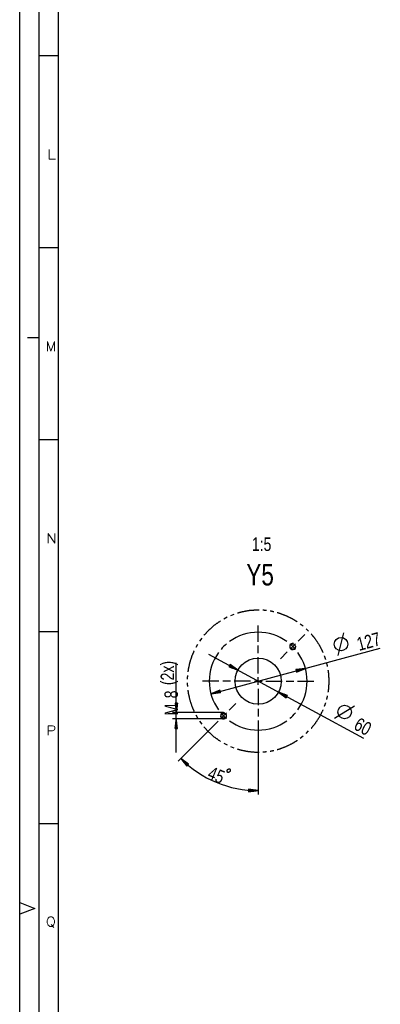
# Model space of a CAD drawing. Header units: millimetres. Extents: x -6 to 1189, y -6 to 841.
# Tile 2 of 38: x 0 to 94, y 124 to 380. Entities that reach past the tile are written whole.
import ezdxf

# ---------------------------------------------------------------- set-up
doc = ezdxf.new("R2010")
doc.units = ezdxf.units.MM
doc.layers.add('201', color=7, linetype='Continuous')
doc.styles.add('SEACAD_Arial', font='arial.ttf', dxfattribs={"width": 0.664})
doc.styles.add('SEACAD_simplex_shx', font='simplex.shx', dxfattribs={"width": 1.025})

msp = doc.modelspace()

# ---------------------------------------------------------------- linework, layer by layer
at = {"layer": '201', "color": 7, "linetype": 'Continuous'}
for p, q in [((0, 0), (0, 841)), ((5, 836), (5, 5)), ((10, 831), (10, 10)), ((10, 370.5), (5, 370.5)), ((10, 320.5), (5, 320.5)), ((5, 297), (2, 297)), ((10, 270.5), (5, 270.5)), ((54.03, 224.28), (53.19, 223.82)), ((55.79, 225.03), (54.91, 224.66)), ((10, 220.5), (5, 220.5)), ((62.14, 217.91), (62.14, 222.16)), ((73.87, 221.93), (73.12, 222.53)), ((75.29, 220.64), (74.6, 221.31)), ((47.43, 218.83), (46.86, 218.06)), ((72.56, 218.08), (74.32, 219.84)), ((82.95, 214.33), (84.44, 220.21)), ((46.35, 217.24), (45.86, 216.42)), ((49.86, 204.34), (93.96, 216.27)), ((62.14, 214.91), (62.14, 216.91)), ((70.43, 215.96), (71.85, 217.37)), ((49.18, 214.7), (89.56, 192.77)), ((62.14, 209.66), (62.14, 213.91)), ((69.73, 215.25), (67.96, 213.48)), ((40.81, 189.11), (40.81, 212.42)), ((54.83, 212.01), (54.52, 211.43)), ((54.52, 211.43), (56.87, 210.53)), ((54.53, 211.45), (54.69, 211.36)), ((54.53, 211.45), (54.69, 211.36)), ((54.55, 211.5), (55.05, 211.22)), ((54.58, 211.54), (55.42, 211.08)), ((54.6, 211.59), (55.78, 210.94)), ((54.62, 211.63), (56.14, 210.81)), ((54.65, 211.67), (56.51, 210.67)), ((54.7, 211.76), (56.55, 210.76)), ((54.72, 211.81), (56.24, 210.98)), ((54.75, 211.85), (55.92, 211.21)), ((54.77, 211.9), (55.61, 211.44)), ((54.79, 211.94), (55.3, 211.67)), ((54.82, 211.99), (54.98, 211.9)), ((54.82, 211.99), (54.98, 211.9)), ((56.87, 210.53), (54.83, 212.01)), ((74.43, 210.98), (71.93, 210.65)), ((71.93, 210.65), (72.1, 210.01)), ((71.94, 210.63), (72.11, 210.67)), ((71.94, 210.63), (72.11, 210.67)), ((71.95, 210.58), (72.5, 210.73)), ((71.96, 210.53), (72.89, 210.78)), ((71.98, 210.48), (73.27, 210.83)), ((71.99, 210.43), (73.66, 210.88)), ((72, 210.38), (74.04, 210.93)), ((72.02, 210.33), (74.43, 210.98)), ((72.02, 210.33), (74.43, 210.98)), ((72.03, 210.28), (74.07, 210.84)), ((72.04, 210.23), (73.71, 210.69)), ((72.06, 210.19), (73.35, 210.54)), ((72.07, 210.14), (72.99, 210.39)), ((72.08, 210.09), (72.63, 210.24)), ((72.1, 210.01), (74.43, 210.98)), ((51.89, 207.66), (47.65, 207.66)), ((54.89, 207.66), (52.89, 207.66)), ((60.14, 207.66), (55.89, 207.66)), ((61.14, 207.66), (63.14, 207.66)), ((62.14, 206.66), (62.14, 208.66)), ((64.14, 207.66), (68.39, 207.66)), ((69.39, 207.66), (71.39, 207.66)), ((72.1, 210.04), (72.27, 210.09)), ((72.1, 210.04), (72.27, 210.09)), ((72.39, 207.66), (76.64, 207.66)), ((52.18, 205.31), (49.86, 204.34)), ((52.24, 205.09), (50.57, 204.64)), ((52.23, 205.14), (50.93, 204.79)), ((52.22, 205.19), (51.29, 204.94)), ((52.2, 205.24), (51.65, 205.09)), ((52.19, 205.29), (52.01, 205.24)), ((52.19, 205.29), (52.01, 205.24)), ((52.35, 204.68), (52.18, 205.31)), ((62.14, 205.66), (62.14, 201.42)), ((52.27, 204.99), (49.86, 204.34)), ((52.27, 204.99), (49.86, 204.34)), ((49.86, 204.34), (52.35, 204.68)), ((52.26, 205.04), (50.21, 204.49)), ((52.28, 204.94), (50.24, 204.39)), ((52.3, 204.9), (50.63, 204.44)), ((52.31, 204.85), (51.01, 204.5)), ((52.32, 204.8), (51.4, 204.55)), ((52.33, 204.75), (51.78, 204.6)), ((52.35, 204.7), (52.17, 204.65)), ((52.35, 204.7), (52.17, 204.65)), ((67.41, 204.8), (69.45, 203.32)), ((69.77, 203.9), (67.41, 204.8)), ((69.59, 203.56), (67.73, 204.57)), ((69.64, 203.65), (67.78, 204.66)), ((69.56, 203.52), (68.04, 204.34)), ((69.66, 203.7), (68.14, 204.52)), ((69.54, 203.47), (68.36, 204.11)), ((69.68, 203.74), (68.5, 204.38)), ((69.51, 203.43), (68.67, 203.88)), ((69.71, 203.79), (68.87, 204.24)), ((69.49, 203.38), (68.99, 203.66)), ((69.73, 203.83), (69.23, 204.1)), ((69.47, 203.34), (69.3, 203.43)), ((69.47, 203.34), (69.3, 203.43)), ((69.45, 203.32), (69.77, 203.9)), ((69.76, 203.87), (69.59, 203.96)), ((69.76, 203.87), (69.59, 203.96)), ((41.14, 201.96), (40.48, 201.96)), ((40.48, 201.96), (40.81, 199.46)), ((40.51, 201.96), (40.51, 201.78)), ((40.51, 201.96), (40.51, 201.78)), ((40.56, 201.96), (40.56, 201.39)), ((40.61, 201.96), (40.61, 201.01)), ((40.66, 201.96), (40.66, 200.62)), ((40.71, 201.96), (40.71, 200.23)), ((40.76, 201.96), (40.76, 199.85)), ((40.81, 199.46), (41.14, 201.96)), ((40.81, 201.96), (40.81, 199.46)), ((40.81, 201.96), (40.81, 199.46)), ((40.86, 201.96), (40.86, 199.85)), ((40.91, 201.96), (40.91, 200.23)), ((40.96, 201.96), (40.96, 200.62)), ((41.02, 201.96), (41.02, 201.01)), ((41.07, 201.96), (41.07, 201.39)), ((41.12, 201.96), (41.12, 201.78)), ((41.12, 201.96), (41.12, 201.78)), ((54.56, 200.08), (56.32, 201.84)), ((62.14, 200.42), (62.14, 198.42)), ((82.05, 197.99), (87.19, 201.22)), ((53.14, 199.46), (39.81, 199.46)), ((53.14, 197.86), (39.81, 197.86)), ((40.81, 197.86), (40.48, 195.36)), ((40.76, 195.36), (40.76, 197.48)), ((41.14, 195.36), (40.81, 197.86)), ((40.81, 195.36), (40.81, 197.86)), ((40.81, 195.36), (40.81, 197.86)), ((40.86, 195.36), (40.86, 197.48)), ((45.86, 198.91), (46.35, 198.08)), ((53.85, 199.37), (52.43, 197.96)), ((62.14, 197.42), (62.14, 193.17)), ((40.48, 195.36), (41.14, 195.36)), ((40.51, 195.36), (40.51, 195.55)), ((40.51, 195.36), (40.51, 195.55)), ((40.56, 195.36), (40.56, 195.93)), ((40.61, 195.36), (40.61, 196.32)), ((40.66, 195.36), (40.66, 196.71)), ((40.71, 195.36), (40.71, 197.09)), ((40.91, 195.36), (40.91, 197.09)), ((40.96, 195.36), (40.96, 196.71)), ((41.02, 195.36), (41.02, 196.32)), ((41.07, 195.36), (41.07, 195.93)), ((41.12, 195.36), (41.12, 195.55)), ((41.12, 195.36), (41.12, 195.55)), ((49.96, 195.48), (41.27, 186.79)), ((46.86, 197.27), (47.43, 196.5)), ((51.73, 197.25), (49.96, 195.48)), ((62.14, 193.17), (62.14, 178.15)), ((73.12, 192.8), (73.87, 193.39)), ((74.6, 194.02), (75.29, 194.69)), ((53.19, 191.51), (54.03, 191.05)), ((54.91, 190.67), (55.79, 190.3)), ((41.98, 187.5), (43.56, 185.54)), ((44.01, 186.01), (41.98, 187.5)), ((43.79, 185.77), (41.98, 187.5)), ((43.79, 185.77), (41.98, 187.5)), ((43.75, 185.74), (42.22, 187.2)), ((43.82, 185.81), (42.29, 187.27)), ((43.72, 185.7), (42.47, 186.89)), ((43.86, 185.85), (42.61, 187.04)), ((43.68, 185.66), (42.71, 186.59)), ((43.89, 185.88), (42.92, 186.81)), ((43.65, 185.63), (42.96, 186.29)), ((43.61, 185.59), (43.2, 185.98)), ((43.93, 185.92), (43.24, 186.58)), ((43.58, 185.55), (43.44, 185.68)), ((43.58, 185.55), (43.44, 185.68)), ((43.96, 185.96), (43.55, 186.35)), ((43.56, 185.54), (44.01, 186.01)), ((44, 185.99), (43.86, 186.12)), ((44, 185.99), (43.86, 186.12)), ((59.65, 179.53), (59.64, 178.88)), ((62.14, 179.15), (59.65, 179.53)), ((59.65, 179.51), (59.83, 179.51)), ((59.65, 179.51), (59.83, 179.51)), ((59.65, 179.46), (60.22, 179.45)), ((59.64, 179.31), (61.37, 179.27)), ((59.64, 179.26), (61.76, 179.21)), ((59.64, 179.21), (62.14, 179.15)), ((59.64, 179.21), (62.14, 179.15)), ((59.64, 178.88), (62.14, 179.15)), ((59.64, 179.15), (61.76, 179.11)), ((59.64, 179.1), (61.37, 179.07)), ((59.64, 179.05), (60.98, 179.02)), ((59.64, 179), (60.59, 178.98)), ((59.64, 178.95), (60.21, 178.94)), ((59.64, 178.9), (59.82, 178.9)), ((59.64, 178.9), (59.82, 178.9)), ((59.65, 179.41), (60.6, 179.39)), ((59.65, 179.36), (60.99, 179.33)), ((10, 170.5), (5, 170.5)), ((0, 150), (3.98, 148.5)), ((3.98, 148.5), (0, 147))]:
    msp.add_line(p, q, dxfattribs=at)
for centre, radius in [((83.72, 217.3), 1.75), ((71.14, 216.66), 0.68), ((62.14, 207.66), 6), ((84.66, 199.62), 1.75), ((53.14, 198.66), 0.68)]:
    msp.add_circle(centre, radius, dxfattribs=at)
for centre, radius, start, end in [((62.14, 207.66), 12.73, 54.0032, 125.9968), ((62.14, 207.66), 12.73, 130.4984, 139.5016), ((71.14, 216.66), 0.8, 75, 345), ((62.14, 207.66), 12.73, 45, 49.5016), ((62.14, 207.66), 12.73, 40.4984, 45), ((62.14, 207.66), 12.73, 144.0032, 215.9968), ((62.14, 207.66), 12.73, 324.0032, 35.9968), ((53.14, 198.66), 0.8, 75, 345), ((62.14, 207.66), 12.73, 220.4984, 225), ((62.14, 207.66), 12.73, 225, 229.5016), ((62.14, 207.66), 12.73, 310.4984, 319.5016), ((62.14, 207.66), 12.73, 234.0032, 305.9968), ((62.14, 207.66), 28.51, 225, 270)]:
    msp.add_arc(centre, radius, start, end, dxfattribs=at)
for points, knots in [([(62.38, 226.13), (61.65, 226.15), (59.69, 226), (57.75, 225.63), (56.71, 225.32)], [0, 0, 0.127118, 0.468927, 0.810735, 1, 1]), ([(64.3, 226.01), (63.62, 226.1), (63.34, 226.11)], [0, 0, 0.711864, 1, 1]), ([(66.19, 225.69), (65.57, 225.84), (65.25, 225.88)], [0, 0, 0.661021, 1, 1]), ([(52.35, 223.35), (52.33, 223.34), (50.72, 222.21), (49.24, 220.91), (48.01, 219.59)], [0, 0, 0.002824, 0.344633, 0.68644, 1, 1]), ([(72.33, 223.07), (71.1, 223.84), (69.33, 224.7), (67.48, 225.37), (67.12, 225.46)], [0, 0, 0.251412, 0.593221, 0.935028, 1, 1]), ([(79.06, 215.12), (78.99, 215.31), (78.08, 217.05), (76.99, 218.69), (75.95, 219.95)], [0, 0, 0.033897, 0.375706, 0.717514, 1, 1]), ([(45.44, 215.55), (44.92, 214.4), (44.3, 212.53), (43.88, 210.61), (43.82, 210.05)], [0, 0, 0.220337, 0.562146, 0.903954, 1, 1]), ([(79.74, 213.33), (79.7, 213.47), (79.41, 214.23)], [0, 0, 0.152547, 1, 1]), ([(80.24, 211.48), (80.22, 211.57), (79.99, 212.4)], [0, 0, 0.101697, 1, 1]), ([(80.64, 207.66), (80.53, 209.63), (80.39, 210.53)], [0, 0, 0.683614, 1, 1]), ([(43.72, 209.1), (43.67, 208.65), (43.67, 208.14)], [0, 0, 0.47458, 1, 1]), ([(80.39, 204.8), (80.53, 205.7), (80.64, 207.66)], [0, 0, 0.316386, 1, 1]), ([(43.67, 207.18), (43.67, 206.68), (43.72, 206.23)], [0, 0, 0.52542, 1, 1]), ([(43.82, 205.27), (43.88, 204.72), (44.3, 202.8), (44.92, 200.93), (45.44, 199.77)], [0, 0, 0.096046, 0.437854, 0.779659, 1, 1]), ([(79.99, 202.92), (80.22, 203.75), (80.24, 203.85)], [0, 0, 0.898301, 1, 1]), ([(75.95, 195.38), (76.99, 196.63), (78.08, 198.27), (78.99, 200.02), (79.06, 200.2)], [0, 0, 0.282485, 0.624292, 0.9661, 1, 1]), ([(79.41, 201.1), (79.7, 201.85), (79.74, 202)], [0, 0, 0.847456, 1, 1]), ([(48.01, 195.74), (49.24, 194.41), (50.72, 193.11), (52.33, 191.98), (52.35, 191.98)], [0, 0, 0.313558, 0.655367, 0.997176, 1, 1]), ([(56.71, 190.01), (57.75, 189.7), (59.69, 189.33), (61.65, 189.17), (62.38, 189.19)], [0, 0, 0.189265, 0.531073, 0.872882, 1, 1]), ([(67.12, 189.87), (67.48, 189.95), (69.33, 190.62), (71.1, 191.48), (72.33, 192.25)], [0, 0, 0.064972, 0.406779, 0.748588, 1, 1]), ([(63.34, 189.22), (63.62, 189.23), (64.3, 189.32)], [0, 0, 0.288136, 1, 1]), ([(65.25, 189.44), (65.57, 189.49), (66.19, 189.64)], [0, 0, 0.338982, 1, 1]), ([(54.15, 183.92), (54.37, 183.83), (54.74, 184.07), (54.87, 184.37), (54.76, 184.77), (54.54, 184.86), (54.18, 184.65), (54.06, 184.35), (54.15, 183.92)], [0, 0, 0.086395, 0.240817, 0.356013, 0.499999, 0.586394, 0.730384, 0.845579, 1, 1])]:
    msp.add_open_spline(points, degree=1, knots=knots, dxfattribs=at)

# ---------------------------------------------------------------- texts
at = {"layer": '201', "attachment_point": 7}
for s, insert, char_height, width, style in [('{\\fsimplex|b0||i0||c0|p34;\\C7;\\H2.5;\\W1.292;L}', (7.11, 343.56), 2.5, 4.4104, 'SEACAD_simplex_shx'), ('{\\fsimplex|b0||i0||c0|p34;\\C7;\\H2.5;\\W1.033;M}', (6.83, 293.56), 2.5, 4.8821, 'SEACAD_simplex_shx'), ('{\\fsimplex|b0||i0||c0|p34;\\C7;\\H2.5;\\W1.148;N}', (6.97, 243.56), 2.5, 4.9293, 'SEACAD_simplex_shx'), ('{\\fArial|b0||i0||c0|p34;\\C7;\\H3.5;\\W0.75;1:5}', (60.48, 241.51), 3.5, 4.9457, 'SEACAD_Arial'), ('{\\fArial|b0||i0||c0|p34;\\C7;\\H5.6;\\W0.75;Y5}', (59.05, 232.49), 5.6, 7.0609, 'SEACAD_Arial'), ('{\\fsimplex|b0||i0||c0|p34;\\C7;\\H2.5;\\W1.148;P}', (6.97, 193.56), 2.5, 4.7878, 'SEACAD_simplex_shx'), ('{\\fsimplex|b0||i0||c0|p34;\\C7;\\H2.5;\\W1.088;Q}', (6.83, 143.56), 2.5, 4.7878, 'SEACAD_simplex_shx')]:
    msp.add_mtext(s, dxfattribs=dict(at, insert=insert, char_height=char_height, width=width, style=style))
at = {"layer": '201', "char_height": 3.5, "attachment_point": 7, "style": 'SEACAD_Arial'}
for s, insert, width, rotation in [('{\\fArial|b0||i0||c0|p34;\\C7;\\H3.5;\\W0.75;127}', (88.42, 215.5), 5.9348, 15.1291), ('{\\fArial|b0||i0||c0|p34;\\C7;\\H3.5;\\W0.75;(2x)}', (41.27, 206.62), 6.2391, 90), ('{\\fArial|b0||i0||c0|p34;\\C7;\\H3.5;\\W0.75;8}', (41.27, 203.18), 1.9783, 90), ('{\\fArial|b0||i0||c0|p34;\\C7;\\H3.5;\\W0.75;M}', (41.27, 198.72), 2.9674, 90), ('{\\fArial|b0||i0||c0|p34;\\C7;\\H3.5;\\W0.75;60}', (86.76, 195.24), 3.9565, 331.496), ('{\\fArial|b0||i0||c0|p34;\\C7;\\H3.5;\\W0.75;45}', (48.66, 182.32), 3.9565, 337.5)]:
    msp.add_mtext(s, dxfattribs=dict(at, insert=insert, width=width, rotation=rotation))

doc.saveas('drawing.dxf')
